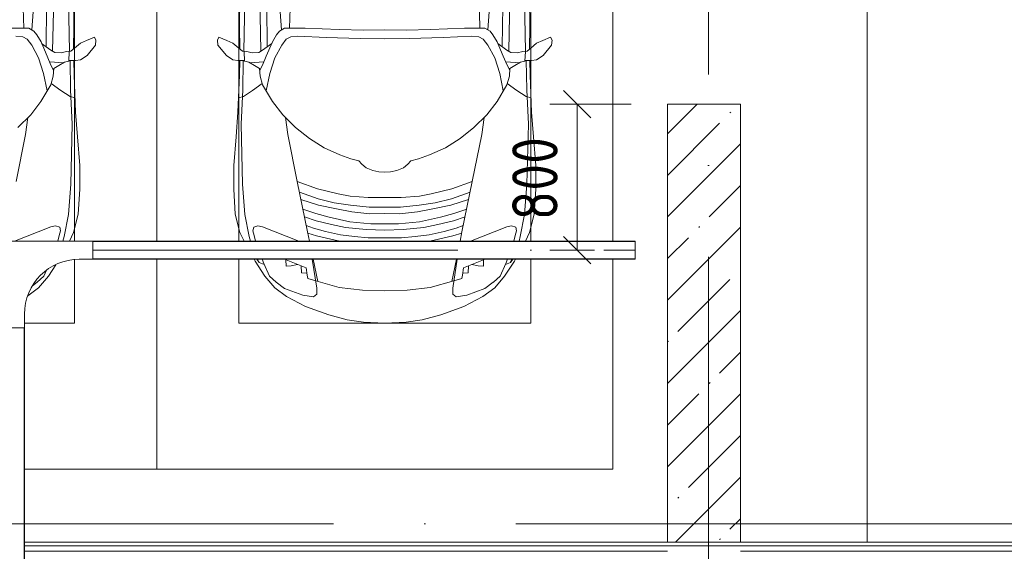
# Model space of a CAD drawing. Header units: millimetres. Extents: x -32229 to 192519, y -13689 to 125138.
# Tile 171 of 183: x 39659 to 45056, y 75300 to 78213. Entities that reach past the tile are written whole.
import ezdxf

# ---------------------------------------------------------------- set-up
doc = ezdxf.new("R2010")
doc.units = ezdxf.units.MM
doc.linetypes.add('ADSK_Линия сетки', pattern=[5000, 4000, -500, 0, -500])
doc.linetypes.add('ADSK_Осевая', pattern=[2800, 2000, -400, 0, -400])
for name, color, linetype, lineweight in [('A-____-____-DIMS', 7, 'Continuous', 9), ('A-____-____-DIMS-200', 7, 'Continuous', 9), ('A-DETL-GENF-OTLN', 7, 'Continuous', 18), ('A-FLOR-____-OTLN', 7, 'Continuous', 18), ('A-GENM-____-OTLN', 7, 'Continuous', 18), ('C-PRKG-____-OTLN', 7, 'Continuous', 18), ('E-CABL-TRAY-CNTR', 7, 'ADSK_Осевая', 18), ('E-CABL-TRAY-OTLN', 7, 'Continuous', 18), ('S-COLS-____-MCUT', 7, 'Continuous', 40), ('S-COLS-____-OTLN', 7, 'Continuous', 18), ('S-GRID-____-OTLN', 7, 'Continuous', 9)]:
    doc.layers.add(name, color=color, linetype=linetype, lineweight=lineweight)
doc.styles.add('GOST Common_4', font='GOST_Common.ttf', dxfattribs={"width": 0.9, "height": 250})
doc.dimstyles.new('ГОСТ_2_5_мм2', dxfattribs={"dimscale": 304.8, "dimtxt": 251.428749, "dimasz": 0.492126, "dimexe": 0.492126, "dimexo": 0.656168, "dimgap": 0.098425, "dimtad": 1, "dimdec": 0, "dimdsep": 46, "dimtxsty": 'GOST Common_4', "dimblk1": 'OBLIQUE', "dimblk2": 'OBLIQUE', "dimsah": 1, "dimcen": 0.09, "dimazin": 2, "dimtfac": 1, "dimtdec": 4, "dimtix": 1, "dimtmove": 0, "dimatfit": 3, "dimfxl": 1, "dimtvp": 1, "dimtolj": 1, "dimtzin": 0, "dimarcsym": 2})

# ---------------------------------------------------------------- blocks, each defined once
blk = doc.blocks.new('АР_Машиноместо - 6000x3600_С_МГН-V120--01 ЭЛ')
at = {"layer": 'C-PRKG-____-OTLN', "color": 253, "lineweight": 13, "true_color": 0xaaaaaa}
for p, q in [((-550, 0), (-550, 4849.9)), ((3050, 0), (-550, 0))]:
    blk.add_line(p, q, dxfattribs=at)
blk = doc.blocks.new('АР_Машиноместо - 4900x2400_М__5300х2500_-V127--01 ЭЛ')
at = {"layer": 'A-DETL-GENF-OTLN', "color": 253, "lineweight": 13, "true_color": 0xaaaaaa}
for p, q in [((1132.7, -806), (1044.2, -818.6)), ((1250, -800), (1132.7, -806)), ((1250, -800), (1367.3, -806)), ((1367.3, -806), (1455.8, -818.6)), ((943.3, -845.1), (815.8, -891)), ((1044.2, -818.6), (943.3, -845.1)), ((1455.8, -818.6), (1556.7, -845.1)), ((1556.7, -845.1), (1684.2, -891)), ((815.8, -891), (711.9, -946.2)), ((1684.2, -891), (1788.1, -946.2)), ((711.9, -946.2), (647.2, -992.8)), ((800.1, -952.6), (700.9, -989.1)), ((859, -944.1), (800.1, -952.6)), ((877.7, -958.9), (859, -944.1)), ((877.7, -991.4), (877.7, -958.9)), ((1622.3, -958.9), (1641, -944.1)), ((1622.3, -991.4), (1622.3, -958.9)), ((1641, -944.1), (1699.9, -952.6)), ((1699.9, -952.6), (1799.1, -989.1)), ((1788.1, -946.2), (1852.8, -992.8)), ((647.2, -992.8), (593.2, -1056.8)), ((654.7, -1024.4), (617.9, -1057.3)), ((700.9, -989.1), (655, -1024.3)), ((852.9, -1149.9), (877.7, -991.4)), ((1000.2, -994.5), (871.4, -1031.3)), ((1127.4, -979.8), (1000.2, -994.5)), ((1250, -977.6), (1127.4, -979.8)), ((1250, -977.6), (1372.6, -979.8)), ((1372.6, -979.8), (1499.8, -994.5)), ((1499.8, -994.5), (1628.6, -1031.3)), ((1647.1, -1149.9), (1622.3, -991.4)), ((1799.1, -989.1), (1845, -1024.3)), ((1845.3, -1024.4), (1882.1, -1057.3)), ((1852.8, -992.8), (1906.8, -1056.8)), ((593.2, -1056.8), (539.3, -1140.4)), ((617.9, -1057.3), (586.9, -1126.3)), ((882.6, -1027.5), (857.4, -1149.9)), ((1617.4, -1027.5), (1642.6, -1149.9)), ((1882.1, -1057.3), (1913.1, -1126.3)), ((1906.8, -1056.8), (1960.7, -1140.4)), ((561.3, -1132.6), (547.9, -1149.9)), ((589, -1121.6), (561.3, -1132.6)), ((586.9, -1126.3), (577.2, -1149.9)), ((1911, -1121.6), (1938.7, -1132.6)), ((1913.1, -1126.3), (1922.8, -1149.9)), ((1938.7, -1132.6), (1952.1, -1149.9)), ((539.3, -1140.4), (533.9, -1149.9)), ((1960.7, -1140.4), (1966.1, -1149.9)), ((478.6, -1249.9), (455.7, -1296.1)), ((535, -1280.6), (527.2, -1305.2)), ((541.7, -1249.9), (535, -1280.6)), ((580.7, -1327.1), (779.3, -1249.9)), ((837.1, -1249.9), (826.8, -1300.9)), ((876.3, -1278.7), (828.3, -1293.7)), ((978.6, -1254.6), (876.3, -1278.7)), ((1007.1, -1283.7), (925.2, -1301.6)), ((1005.2, -1249.9), (978.6, -1254.6)), ((1083.6, -1274.6), (1007.1, -1283.7)), ((1159.1, -1267.9), (1083.6, -1274.6)), ((1250, -1266.6), (1159.1, -1267.9)), ((1250, -1266.6), (1340.9, -1267.9)), ((1340.9, -1267.9), (1416.4, -1274.6)), ((1416.4, -1274.6), (1492.9, -1283.7)), ((1492.9, -1283.7), (1574.8, -1301.6)), ((1494.8, -1249.9), (1521.4, -1254.6)), ((1521.4, -1254.6), (1623.7, -1278.7)), ((1623.7, -1278.7), (1671.7, -1293.7)), ((1662.9, -1249.9), (1673.2, -1300.9)), ((1919.3, -1327.1), (1720.7, -1249.9)), ((1958.3, -1249.9), (1965, -1280.6)), ((1965, -1280.6), (1972.8, -1305.2)), ((2021.4, -1249.9), (2044.3, -1296.1)), ((455.7, -1296.1), (430.8, -1396.6)), ((527.2, -1305.2), (531.8, -1326)), ((531.8, -1326), (554.4, -1333.3)), ((554.4, -1333.3), (580.7, -1327.1)), ((826.8, -1300.9), (770, -1576.5)), ((859.1, -1321.2), (819.9, -1334.4)), ((925.2, -1301.6), (859.1, -1321.2)), ((958.3, -1341.1), (873.8, -1361.2)), ((1035, -1323.2), (958.3, -1341.1)), ((1148.3, -1312.4), (1035, -1323.2)), ((1174.5, -1344.2), (1059, -1354.8)), ((1250, -1309.3), (1148.3, -1312.4)), ((1250, -1344.9), (1174.5, -1344.2)), ((1250, -1309.3), (1351.7, -1312.4)), ((1250, -1344.9), (1325.5, -1344.2)), ((1325.5, -1344.2), (1441, -1354.8)), ((1351.7, -1312.4), (1465, -1323.2)), ((1465, -1323.2), (1541.7, -1341.1)), ((1541.7, -1341.1), (1626.2, -1361.2)), ((1574.8, -1301.6), (1640.9, -1321.2)), ((1640.9, -1321.2), (1680.1, -1334.4)), ((1673.2, -1300.9), (1730, -1576.5)), ((1945.6, -1333.3), (1919.3, -1327.1)), ((1968.2, -1326), (1945.6, -1333.3)), ((1972.8, -1305.2), (1968.2, -1326)), ((2044.3, -1296.1), (2069.2, -1396.6)), ((430.8, -1396.6), (422, -1534.1)), ((871.4, -1401.1), (800.5, -1424.6)), ((873.8, -1361.2), (809.9, -1383.1)), ((945.3, -1380.6), (871.4, -1401.1)), ((1059, -1354.8), (945.3, -1380.6)), ((1168.3, -1399.8), (1070, -1410.4)), ((1250, -1400.1), (1168.3, -1399.8)), ((1250, -1400.1), (1331.7, -1399.8)), ((1331.7, -1399.8), (1430, -1410.4)), ((1441, -1354.8), (1554.7, -1380.6)), ((1554.7, -1380.6), (1628.6, -1401.1)), ((1626.2, -1361.2), (1690.1, -1383.1)), ((1628.6, -1401.1), (1699.5, -1424.6)), ((2069.2, -1396.6), (2078, -1534.1)), ((887, -1446.5), (790.4, -1477.3)), ((986.2, -1425.6), (887, -1446.5)), ((1061.9, -1445.7), (973.4, -1459.7)), ((1070, -1410.4), (986.2, -1425.6)), ((1163.9, -1435.1), (1061.9, -1445.7)), ((1250, -1435.1), (1163.9, -1435.1)), ((1250, -1435.1), (1336.1, -1435.1)), ((1336.1, -1435.1), (1438.1, -1445.7)), ((1430, -1410.4), (1513.8, -1425.6)), ((1438.1, -1445.7), (1526.6, -1459.7)), ((1513.8, -1425.6), (1613, -1446.5)), ((1613, -1446.5), (1709.6, -1477.3)), ((884.3, -1480.8), (782, -1518.1)), ((994.9, -1509.3), (881.7, -1536.4)), ((973.4, -1459.7), (884.3, -1480.8)), ((1060, -1496.1), (994.9, -1509.3)), ((1159.3, -1489.1), (1060, -1496.1)), ((1250, -1488.3), (1159.3, -1489.1)), ((1250, -1488.3), (1340.7, -1489.1)), ((1340.7, -1489.1), (1440, -1496.1)), ((1440, -1496.1), (1505.1, -1509.3)), ((1505.1, -1509.3), (1618.3, -1536.4)), ((1526.6, -1459.7), (1615.7, -1480.8)), ((1615.7, -1480.8), (1718, -1518.1)), ((422, -1534.1), (422, -1662.9)), ((881.7, -1536.4), (770, -1576.5)), ((1618.3, -1536.4), (1730, -1576.5)), ((2078, -1534.1), (2078, -1662.9)), ((770, -1576.5), (718.3, -1834.2)), ((1730, -1576.5), (1781.7, -1834.2)), ((422, -1662.9), (434.8, -1820.7)), ((1123.5, -1670.9), (1107.2, -1689.8)), ((1147.5, -1650.5), (1123.5, -1670.9)), ((1184.7, -1635.7), (1147.5, -1650.5)), ((1217.8, -1629.1), (1184.7, -1635.7)), ((1217.8, -1629.1), (1250, -1626.8)), ((1282.2, -1629.1), (1250, -1626.8)), ((1282.2, -1629.1), (1315.3, -1635.7)), ((1315.3, -1635.7), (1352.5, -1650.5)), ((1352.5, -1650.5), (1376.5, -1670.9)), ((1376.5, -1670.9), (1392.8, -1689.8)), ((2078, -1662.9), (2065.2, -1820.7)), ((1004.2, -1721.4), (917, -1761.1)), ((1064.9, -1700.5), (1004.2, -1721.4)), ((1107.2, -1689.8), (1064.9, -1700.5)), ((1392.8, -1689.8), (1435.1, -1700.5)), ((1435.1, -1700.5), (1495.8, -1721.4)), ((1495.8, -1721.4), (1583, -1761.1)), ((917, -1761.1), (837.5, -1812.1)), ((1583, -1761.1), (1662.5, -1812.1)), ((434.8, -1820.7), (444.9, -1956.8)), ((718.3, -1834.2), (705.7, -1926.7)), ((837.5, -1812.1), (761.1, -1871.7)), ((1662.5, -1812.1), (1738.9, -1871.7)), ((1781.7, -1834.2), (1794.3, -1926.7)), ((2065.2, -1820.7), (2055.1, -1956.8)), ((761.1, -1871.7), (690.7, -1941.6)), ((1738.9, -1871.7), (1809.3, -1941.6)), ((690.7, -1941.6), (634.6, -2015)), ((1809.3, -1941.6), (1865.4, -2015)), ((444.9, -1956.8), (453, -2159.1)), ((2055.1, -1956.8), (2047, -2159.1)), ((475.1, -2041), (447.5, -2034.4)), ((525.5, -2074.6), (475.1, -2041)), ((634.6, -2015), (580.7, -2105.7)), ((1865.4, -2015), (1919.3, -2105.7)), ((1974.5, -2074.6), (2024.9, -2041)), ((2024.9, -2041), (2052.5, -2034.4)), ((578.8, -2112.6), (525.5, -2074.6)), ((619.7, -2168.6), (600.3, -2072.7)), ((1880.3, -2168.6), (1899.7, -2072.7)), ((1921.2, -2112.6), (1974.5, -2074.6)), ((567.1, -2153.8), (564.3, -2195.4)), ((580.7, -2105.7), (567.1, -2153.8)), ((1919.3, -2105.7), (1932.9, -2153.8)), ((1932.9, -2153.8), (1935.7, -2195.4)), ((453, -2159.1), (455, -2238.9)), ((536.7, -2211.8), (505.1, -2230)), ((564.3, -2195.4), (536.7, -2211.8)), ((579.9, -2213.8), (564.9, -2186.5)), ((647.3, -2254.2), (619.7, -2168.6)), ((1852.7, -2254.2), (1880.3, -2168.6)), ((1920.1, -2213.8), (1935.1, -2186.5)), ((1935.7, -2195.4), (1963.3, -2211.8)), ((1963.3, -2211.8), (1994.9, -2230)), ((2047, -2159.1), (2045, -2238.9)), ((335.2, -2322.3), (381.7, -2266.4)), ((381.7, -2266.4), (417.4, -2243.4)), ((417.4, -2243.4), (445.1, -2238.7)), ((445.1, -2238.7), (481.8, -2239.5)), ((505.1, -2230), (467.5, -2239.2)), ((482, -2235.6), (479.1, -2288.7)), ((586.6, -2231.3), (510.1, -2227.1)), ((600.8, -2263), (579.9, -2213.8)), ((633.8, -2340.5), (600.8, -2263)), ((685.1, -2322.3), (647.3, -2254.2)), ((1814.9, -2322.3), (1852.7, -2254.2)), ((1866.2, -2340.5), (1899.2, -2263)), ((1899.2, -2263), (1920.1, -2213.8)), ((1913.4, -2231.3), (1989.9, -2227.1)), ((1994.9, -2230), (2032.5, -2239.2)), ((2018, -2235.6), (2020.9, -2288.7)), ((2054.9, -2238.7), (2018.2, -2239.5)), ((2082.6, -2243.4), (2054.9, -2238.7)), ((2118.3, -2266.4), (2082.6, -2243.4)), ((2164.8, -2322.3), (2118.3, -2266.4)), ((449.8, -2306.1), (417.4, -2333.8)), ((470, -2290), (449.8, -2306.1)), ((454.5, -2423.6), (456, -2301.1)), ((493.6, -2288.6), (470, -2290)), ((523.3, -2281.2), (493.6, -2288.6)), ((559, -2282.6), (523.3, -2281.2)), ((580.6, -2296), (559, -2282.6)), ((630.6, -2332.9), (580.6, -2296)), ((603.5, -2534.3), (606.1, -2314.9)), ((1869.4, -2332.9), (1919.4, -2296)), ((1896.5, -2534.3), (1893.9, -2314.9)), ((1919.4, -2296), (1941, -2282.6)), ((1941, -2282.6), (1976.7, -2281.2)), ((1976.7, -2281.2), (2006.4, -2288.6)), ((2006.4, -2288.6), (2030, -2290)), ((2030, -2290), (2050.2, -2306.1)), ((2045.5, -2423.6), (2044, -2301.1)), ((2050.2, -2306.1), (2082.6, -2333.8)), ((333.1, -2350.6), (335.2, -2322.3)), ((341.2, -2366.2), (333.1, -2350.6)), ((384.4, -2347.9), (341.2, -2366.2)), ((417.4, -2333.8), (384.4, -2347.9)), ((656.7, -2380.3), (633.8, -2340.5)), ((710, -2355.4), (685.1, -2322.3)), ((734.3, -2368.8), (710, -2355.4)), ((772.7, -2371.5), (734.3, -2368.8)), ((929.1, -2364.1), (772.7, -2371.5)), ((1115.2, -2358.7), (929.1, -2364.1)), ((1250, -2357.8), (1115.2, -2358.7)), ((1250, -2357.8), (1384.8, -2358.7)), ((1384.8, -2358.7), (1570.9, -2364.1)), ((1570.9, -2364.1), (1727.3, -2371.5)), ((1727.3, -2371.5), (1765.7, -2368.8)), ((1765.7, -2368.8), (1790, -2355.4)), ((1790, -2355.4), (1814.9, -2322.3)), ((1843.3, -2380.3), (1866.2, -2340.5)), ((2082.6, -2333.8), (2115.6, -2347.9)), ((2115.6, -2347.9), (2158.8, -2366.2)), ((2158.8, -2366.2), (2166.9, -2350.6)), ((2166.9, -2350.6), (2164.8, -2322.3)), ((456.8, -2613.6), (454.5, -2423.6)), ((672.8, -2399.7), (656.7, -2380.3)), ((684.8, -2406.5), (667.8, -2638.3)), ((700.6, -2415.4), (672.8, -2399.7)), ((813.8, -2416.7), (700.6, -2415.4)), ((999.2, -2409.3), (813.8, -2416.7)), ((1132.7, -2404.6), (999.2, -2409.3)), ((1250, -2406.6), (1132.7, -2404.6)), ((1250, -2406.6), (1367.3, -2404.6)), ((1367.3, -2404.6), (1500.8, -2409.3)), ((1500.8, -2409.3), (1686.2, -2416.7)), ((1686.2, -2416.7), (1799.4, -2415.4)), ((1799.4, -2415.4), (1827.2, -2399.7)), ((1815.2, -2406.5), (1832.2, -2638.3)), ((1827.2, -2399.7), (1843.3, -2380.3)), ((2043.2, -2613.6), (2045.5, -2423.6))]:
    blk.add_line(p, q, dxfattribs=at)
at = {"layer": 'A-DETL-GENF-OTLN', "color": 254, "lineweight": 13, "true_color": 0xd4d4d4}
for p, q in [((792.9, -1076.2), (791.2, -1114.5)), ((823.3, -1074.4), (792.9, -1076.2)), ((824.1, -1063.7), (818.8, -1102.9)), ((827.7, -1045), (824.1, -1063.7)), ((871.3, -1031.9), (827.7, -1045)), ((1628.7, -1031.9), (1672.3, -1045)), ((1672.3, -1045), (1675.9, -1063.7)), ((1675.9, -1063.7), (1681.2, -1102.9)), ((1676.7, -1074.4), (1707.1, -1076.2)), ((1707.1, -1076.2), (1708.8, -1114.5)), ((561.7, -1132.1), (552.7, -1149.9)), ((818.8, -1102.9), (700.5, -1149.9)), ((709.1, -1112.7), (708.2, -1146.9)), ((737.7, -1113.6), (709.1, -1112.7)), ((772.6, -1121.3), (737.7, -1113.6)), ((1681.2, -1102.9), (1799.5, -1149.9)), ((1727.4, -1121.3), (1762.3, -1113.6)), ((1762.3, -1113.6), (1790.9, -1112.7)), ((1790.9, -1112.7), (1791.8, -1146.9)), ((1938.3, -1132.1), (1947.3, -1149.9)), ((507.4, -1274.3), (483.4, -1395.6)), ((514, -1249.9), (507.4, -1274.3)), ((1986, -1249.9), (1992.6, -1274.3)), ((1992.6, -1274.3), (2016.6, -1395.6)), ((483.4, -1395.6), (470.9, -1561.4)), ((2016.6, -1395.6), (2029.1, -1561.4)), ((470.9, -1561.4), (462.8, -1889.5)), ((2029.1, -1561.4), (2037.2, -1889.5)), ((462.8, -1889.5), (471.8, -2077.7)), ((2037.2, -1889.5), (2028.2, -2077.7)), ((471.8, -2077.7), (474.5, -2239.3)), ((2028.2, -2077.7), (2025.5, -2239.3)), ((483.3, -2571.4), (478, -2290)), ((570.6, -2291.4), (564.4, -2580.5)), ((1929.4, -2291.4), (1935.6, -2580.5)), ((2016.7, -2571.4), (2022, -2290)), ((728.4, -2415.7), (733.8, -2606.7)), ((1771.6, -2415.7), (1766.2, -2606.7))]:
    blk.add_line(p, q, dxfattribs=at)
at = {"layer": 'C-PRKG-____-OTLN', "color": 253, "lineweight": 13, "true_color": 0xaaaaaa}
for p, q in [((2500, 0), (0, 0)), ((0, 0), (0, -1149.9)), ((2500, 0), (2500, -1149.9)), ((450, -800), (450, -1149.9)), ((450, -800), (2050, -800)), ((2050, -800), (2050, -1149.9)), ((0, -1249.9), (0, -4449.9)), ((450, -1249.9), (450, -4449.9)), ((2050, -1249.9), (2050, -4449.9)), ((2500, -1249.9), (2500, -4449.9))]:
    blk.add_line(p, q, dxfattribs=at)
blk = doc.blocks.new('АР_Машиноместо - 4900x2400_М__5300х2500_-V128--01 ЭЛ')
at = {"layer": 'A-DETL-GENF-OTLN', "color": 254, "lineweight": 13, "true_color": 0xd4d4d4}
for p, q in [((1771.6, 2415.7), (1766.2, 2606.7)), ((1929.4, 2291.4), (1935.6, 2580.5)), ((2016.7, 2571.4), (2022, 2290)), ((2028.2, 2077.7), (2025.5, 2239.3)), ((2037.2, 1889.5), (2028.2, 2077.7)), ((2029.1, 1561.4), (2037.2, 1889.5)), ((2016.6, 1395.6), (2029.1, 1561.4)), ((1992.6, 1274.3), (2016.6, 1395.6)), ((1986, 1249.9), (1992.6, 1274.3))]:
    blk.add_line(p, q, dxfattribs=at)
at = {"layer": 'A-DETL-GENF-OTLN', "color": 253, "lineweight": 13, "true_color": 0xaaaaaa}
for p, q in [((1815.2, 2406.5), (1832.2, 2638.3)), ((2043.2, 2613.6), (2045.5, 2423.6)), ((1896.5, 2534.3), (1893.9, 2314.9)), ((1686.2, 2416.7), (1799.4, 2415.4)), ((1799.4, 2415.4), (1827.2, 2399.7)), ((1827.2, 2399.7), (1843.3, 2380.3)), ((1843.3, 2380.3), (1866.2, 2340.5)), ((2045.5, 2423.6), (2044, 2301.1)), ((1727.3, 2371.5), (1765.7, 2368.8)), ((1765.7, 2368.8), (1790, 2355.4)), ((1790, 2355.4), (1814.9, 2322.3)), ((1814.9, 2322.3), (1852.7, 2254.2)), ((1866.2, 2340.5), (1899.2, 2263)), ((1869.4, 2332.9), (1919.4, 2296)), ((2050.2, 2306.1), (2082.6, 2333.8)), ((2082.6, 2333.8), (2115.6, 2347.9)), ((2115.6, 2347.9), (2158.8, 2366.2)), ((2164.8, 2322.3), (2118.3, 2266.4)), ((2158.8, 2366.2), (2166.9, 2350.6)), ((2166.9, 2350.6), (2164.8, 2322.3)), ((1919.4, 2296), (1941, 2282.6)), ((1941, 2282.6), (1976.7, 2281.2)), ((1976.7, 2281.2), (2006.4, 2288.6)), ((2006.4, 2288.6), (2030, 2290)), ((2018, 2235.6), (2020.9, 2288.7)), ((2030, 2290), (2050.2, 2306.1)), ((1852.7, 2254.2), (1880.3, 2168.6)), ((1899.2, 2263), (1920.1, 2213.8)), ((1913.4, 2231.3), (1989.9, 2227.1)), ((1920.1, 2213.8), (1935.1, 2186.5)), ((1963.3, 2211.8), (1994.9, 2230)), ((1994.9, 2230), (2032.5, 2239.2)), ((2054.9, 2238.7), (2018.2, 2239.5)), ((2047, 2159.1), (2045, 2238.9)), ((2082.6, 2243.4), (2054.9, 2238.7)), ((2118.3, 2266.4), (2082.6, 2243.4)), ((1880.3, 2168.6), (1899.7, 2072.7)), ((1932.9, 2153.8), (1935.7, 2195.4)), ((1935.7, 2195.4), (1963.3, 2211.8)), ((2055.1, 1956.8), (2047, 2159.1)), ((1865.4, 2015), (1919.3, 2105.7)), ((1919.3, 2105.7), (1932.9, 2153.8)), ((1921.2, 2112.6), (1974.5, 2074.6)), ((1974.5, 2074.6), (2024.9, 2041)), ((1809.3, 1941.6), (1865.4, 2015)), ((2024.9, 2041), (2052.5, 2034.4)), ((2065.2, 1820.7), (2055.1, 1956.8)), ((1738.9, 1871.7), (1809.3, 1941.6)), ((1781.7, 1834.2), (1794.3, 1926.7)), ((1730, 1576.5), (1781.7, 1834.2)), ((2078, 1662.9), (2065.2, 1820.7)), ((2078, 1534.1), (2078, 1662.9)), ((2069.2, 1396.6), (2078, 1534.1)), ((2044.3, 1296.1), (2069.2, 1396.6)), ((1919.3, 1327.1), (1720.7, 1249.9)), ((1945.6, 1333.3), (1919.3, 1327.1)), ((1968.2, 1326), (1945.6, 1333.3)), ((1965, 1280.6), (1972.8, 1305.2)), ((1972.8, 1305.2), (1968.2, 1326)), ((2021.4, 1249.9), (2044.3, 1296.1)), ((1958.3, 1249.9), (1965, 1280.6)), ((1882.1, 1057.3), (1896.5, 1089.5)), ((1906.8, 1056.8), (1947.7, 1120.3)), ((1845.3, 1024.4), (1882.1, 1057.3)), ((1852.8, 992.8), (1906.8, 1056.8)), ((1793.7, 950.2), (1852.8, 992.8)), ((1819.4, 1004.6), (1845, 1024.3))]:
    blk.add_line(p, q, dxfattribs=at)
at = {"layer": 'C-PRKG-____-OTLN', "color": 253, "lineweight": 13, "true_color": 0xaaaaaa}
for p, q in [((2050, 1249.9), (2050, 4449.9)), ((2500, 1249.9), (2500, 4449.9)), ((2050, 800), (2050, 1147.4)), ((2500, 0), (2500, 1149.9)), ((1775.2, 800), (2050, 800)), ((2500, 0), (1775.2, 0))]:
    blk.add_line(p, q, dxfattribs=at)
blk = doc.blocks.new('КР_Колонна_ЖБ_Прямоугольная - 400x2400h_B40-V180--01 ЭЛ')
at = {"layer": 'S-COLS-____-OTLN', "lineweight": 5, "true_color": 0xaaaaaa}
h = blk.add_hatch(dxfattribs=at)
h.set_pattern_fill('FP_12', color=253, style=0, pattern_type=2)
h.set_pattern_definition([(225, (43410.3, 76550), (228.0985, -228.0985), []), (225, (43182.2, 76550), (228.0985, -228.0985), [403.225, -80.645, 6.706, -73.939])])
h.paths.add_polyline_path([(200, 1200), (-200, 1200), (-200, -1200), (200, -1200)])
at = {"layer": 'S-COLS-____-MCUT', "color": 253, "lineweight": 15, "true_color": 0xaaaaaa}
for p, q in [((200, 1200), (-200, 1200)), ((-200, 1200), (-200, -1200)), ((200, -1200), (200, 1200)), ((-200, -1200), (200, -1200))]:
    blk.add_line(p, q, dxfattribs=at)
blk = doc.blocks.new('АР-Заполнение деф_ шва - Д_ш_-4327368--01 ЭЛ')
at = {"layer": 'A-GENM-____-OTLN', "color": 253, "lineweight": 13, "true_color": 0xaaaaaa}
for p, q in [((0, 25), (7195, 25)), ((0, -25), (7195, -25))]:
    blk.add_line(p, q, dxfattribs=at)
blk = doc.blocks.new('АР-Заполнение деф_ шва - Д_ш_-4327370--01 ЭЛ')
at = {"layer": 'A-GENM-____-OTLN', "color": 253, "lineweight": 13, "true_color": 0xaaaaaa}
for p, q in [((2125.2, 25), (5650, 25)), ((2125.2, -25), (5650, -25))]:
    blk.add_line(p, q, dxfattribs=at)
blk = doc.blocks.new('Наметкина 10_РД_АР_П_отсоединено_rvt-1--01 ЭЛ')
at = {"layer": 'A-FLOR-____-OTLN', "color": 253, "lineweight": 13, "true_color": 0xaaaaaa}
for p, q in [((43210.3, 75350), (39685.5, 75350)), ((50805.3, 75350), (43610.3, 75350)), ((70235.1, 75330), (39685.5, 75330))]:
    blk.add_line(p, q, dxfattribs=at)
at = {"layer": 'A-GENM-____-OTLN', "color": 253, "lineweight": 13, "true_color": 0xaaaaaa}
for name, p in [('АР-Заполнение деф_ шва - Д_ш_-4327370--01 ЭЛ', (37560.3, 75325)), ('АР-Заполнение деф_ шва - Д_ш_-4327368--01 ЭЛ', (43610.3, 75325))]:
    blk.add_blockref(name, p, dxfattribs=at)
at = {"layer": 'C-PRKG-____-OTLN', "color": 253, "lineweight": 13, "true_color": 0xaaaaaa}
for name, p in [('АР_Машиноместо - 6000x3600_С_МГН-V120--01 ЭЛ', (44855.3, 75350)), ('АР_Машиноместо - 4900x2400_М__5300х2500_-V128--01 ЭЛ', (37910.3, 75750))]:
    blk.add_blockref(name, p, dxfattribs=at)
at = {"layer": 'C-PRKG-____-OTLN', "color": 253, "lineweight": 13, "true_color": 0xaaaaaa, "rotation": 180}
blk.add_blockref('АР_Машиноместо - 4900x2400_М__5300х2500_-V127--01 ЭЛ', (42910.3, 75750), dxfattribs=at)
at = {"layer": 'S-COLS-____-OTLN', "color": 253, "lineweight": 13, "true_color": 0xaaaaaa, "rotation": 180}
blk.add_blockref('КР_Колонна_ЖБ_Прямоугольная - 400x2400h_B40-V180--01 ЭЛ', (43410.3, 76550), dxfattribs=at)
blk = doc.blocks.new('M_Горизонтальный тройник для канального - Радиус 300 мм-V278--01 ЭЛ')
at = {"layer": 'E-CABL-TRAY-OTLN', "color": 94, "true_color": 0x009f00}
for p, q in [((425, 50), (-425, 50)), ((-425, 50), (-425, -50)), ((425, -50), (425, 50)), ((-425, -50), (-350, -50)), ((350, -50), (425, -50)), ((-50, -350), (-50, -425)), ((50, -425), (50, -350)), ((-50, -425), (50, -425))]:
    blk.add_line(p, q, dxfattribs=at)
for centre, start, end in [((-350, -350), 0, 90), ((350, -350), 90, 180)]:
    blk.add_arc(centre, 300, start, end, dxfattribs=at)
blk = doc.blocks.new('DIMBLOCK164--01 ЭЛ')
at = {"layer": 'A-____-____-DIMS-200'}
for p, q in [((42715.2, 77750), (42640.2, 77825)), ((43010.3, 77750), (42565.2, 77750)), ((42715.2, 76949.9), (42715.2, 77750)), ((42715.2, 77750), (42790.2, 77675)), ((42715.2, 77750), (43010.3, 77750)), ((42715.2, 76949.9), (42640.2, 77024.9)), ((42809.1, 76949.9), (42565.2, 76949.9)), ((42715.2, 76949.9), (42790.2, 76874.9)), ((42715.2, 76949.9), (42809.1, 76949.9))]:
    blk.add_line(p, q, dxfattribs=at)
at = {"layer": 'A-____-____-DIMS-200', "color": 0, "insert": (42358.5, 77113.5), "char_height": 250, "width": 567.632, "attachment_point": 1, "rotation": 90, "line_spacing_factor": 1.022761, "style": 'GOST Common_4'}
blk.add_mtext('800', dxfattribs=at)
blk = doc.blocks.new('_Oblique')
at = {"color": 0, "linetype": 'ByBlock', "lineweight": -2}
blk.add_line((-0.5, -0.5), (0.5, 0.5), dxfattribs=at)

msp = doc.modelspace()

# ---------------------------------------------------------------- linework, layer by layer
at = {"layer": 'E-CABL-TRAY-CNTR', "color": 94, "true_color": 0x009f00}
msp.add_line((40060.5, 76949.9), (43033.8, 76949.9), dxfattribs=at)
at = {"layer": 'E-CABL-TRAY-OTLN', "color": 94, "true_color": 0x009f00}
for p, q in [((40060.5, 76997.4), (40060.5, 76999.9)), ((40060.5, 76999.9), (43033.8, 76999.9)), ((40060.5, 76997.4), (43033.8, 76997.4)), ((43033.8, 76999.9), (43033.8, 76899.9)), ((40060.5, 76899.9), (40060.5, 76902.5)), ((40060.5, 76902.5), (43033.8, 76902.5)), ((40060.5, 76899.9), (43033.8, 76899.9)), ((39683, 76524.9), (39685.5, 76524.9)), ((39683, 76524.9), (39683, 73524.7)), ((39685.5, 76524.9), (39685.5, 73524.7))]:
    msp.add_line(p, q, dxfattribs=at)
at = {"layer": 'S-GRID-____-OTLN', "color": 253, "linetype": 'ADSK_Линия сетки', "true_color": 0xaaaaaa}
for p, q in [((43435.3, -12088.9), (43435.3, 125138.4)), ((131381.2, 75450), (-30593.4, 75450))]:
    msp.add_line(p, q, dxfattribs=at)

# ---------------------------------------------------------------- block references
at = {"lineweight": 5}
msp.add_blockref('Наметкина 10_РД_АР_П_отсоединено_rvt-1--01 ЭЛ', (0, 0), dxfattribs=at)
at = {"layer": 'E-CABL-TRAY-OTLN', "color": 94, "true_color": 0x009f00}
msp.add_blockref('M_Горизонтальный тройник для канального - Радиус 300 мм-V278--01 ЭЛ', (39635.5, 76949.9), dxfattribs=at)

# ---------------------------------------------------------------- dimensions: what is measured, and where the dimension line sits
at = {"layer": 'A-____-____-DIMS'}
dim = msp.add_linear_dim(base=(42715.2, 77750), p1=(42609.1, 76949.9), p2=(43210.3, 77750), angle=90, dimstyle='ГОСТ_2_5_мм2', override={"dimpost": '<>', "dimfxl": 1000.74193}, dxfattribs=at)
dim.commit()
dim.dimension.update_dxf_attribs({"geometry": 'DIMBLOCK164--01 ЭЛ', "text_midpoint": (42560.2, 77350)})

doc.saveas('drawing.dxf')
